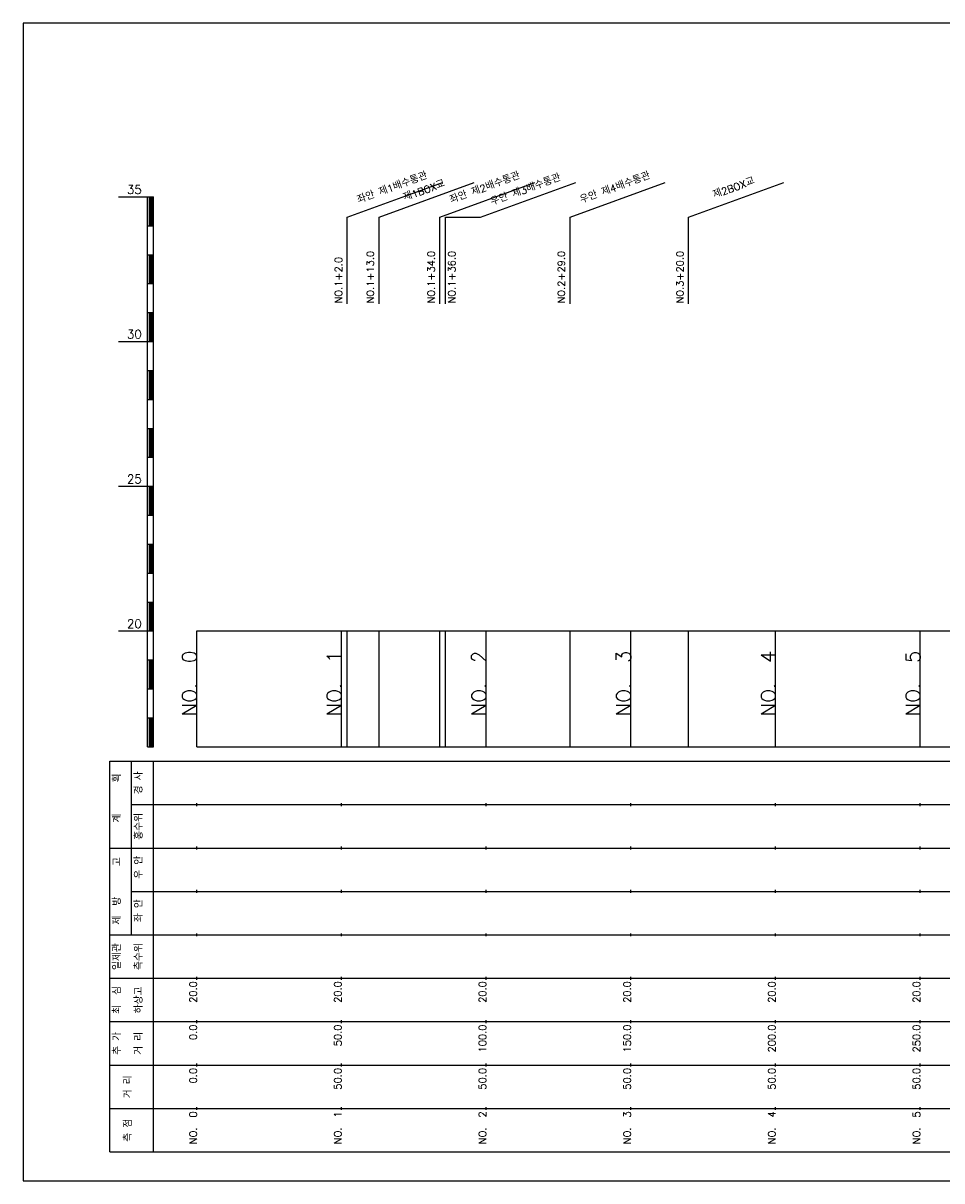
# Model space of a CAD drawing. Extents: x -504 to 685, y -2 to 968.
# Tile 2 of 5: x 50 to 367, y 42 to 442. Entities that reach past the tile are written whole.
import ezdxf
from ezdxf.enums import TextEntityAlignment as Align

# ---------------------------------------------------------------- set-up
doc = ezdxf.new("R2010")
doc.units = 0
doc.header["$LTSCALE"] = 5
for name, color, linetype in [('BOX', 5, 'CONTINUOUS'), ('DT1', 3, 'CONTINUOUS'), ('LT1', 4, 'CONTINUOUS'), ('ST1', 7, 'CONTINUOUS')]:
    doc.layers.add(name, color=color, linetype=linetype)
doc.styles.add('GHS', font='ROMANS.shx', dxfattribs={"bigfont": 'GHS.shx'})

msp = doc.modelspace()

# ---------------------------------------------------------------- linework, layer by layer
at = {"layer": 'BOX'}
msp.add_lwpolyline([(50, 42), (650, 42), (650, 442), (50, 442), (50, 42)], dxfattribs=at)
at = {"layer": 'LT1', "linetype": 'CONTINUOUS'}
for p, q in [((162, 375), (194.89, 386.97)), ((173, 375), (205.89, 386.97)), ((194, 375), (226.89, 386.97)), ((208.09, 375), (240.98, 386.97)), ((239, 375), (271.89, 386.97)), ((280, 375), (312.89, 386.97)), ((162, 345), (162, 375)), ((173, 345), (173, 375)), ((194, 345), (194, 375)), ((196, 345), (196, 375)), ((196, 375), (208.09, 375)), ((239, 345), (239, 375)), ((280, 345), (280, 375))]:
    msp.add_line(p, q, dxfattribs=at)
at = {"layer": 'LT1'}
for p, q in [((83, 382), (93, 382)), ((93, 192), (93, 382)), ((93, 382), (95, 382)), ((93.5, 381.8), (93.5, 372.2)), ((94, 381.8), (94, 372.2)), ((94.5, 381.8), (94.5, 372.2)), ((95, 192), (95, 382)), ((93, 372), (95, 372)), ((93, 362), (95, 362)), ((93.5, 361.8), (93.5, 352.2)), ((94, 361.8), (94, 352.2)), ((94.5, 361.8), (94.5, 352.2)), ((93, 352), (95, 352)), ((93, 342), (95, 342)), ((93.5, 341.8), (93.5, 332.2)), ((94, 341.8), (94, 332.2)), ((94.5, 341.8), (94.5, 332.2)), ((83, 332), (93, 332)), ((93, 332), (95, 332)), ((93, 322), (95, 322)), ((93.5, 321.8), (93.5, 312.2)), ((94, 321.8), (94, 312.2)), ((94.5, 321.8), (94.5, 312.2)), ((93, 312), (95, 312)), ((93, 302), (95, 302)), ((93.5, 301.8), (93.5, 292.2)), ((94, 301.8), (94, 292.2)), ((94.5, 301.8), (94.5, 292.2)), ((93, 292), (95, 292)), ((83, 282), (93, 282)), ((93, 282), (95, 282)), ((93.5, 281.8), (93.5, 272.2)), ((94, 281.8), (94, 272.2)), ((94.5, 281.8), (94.5, 272.2)), ((93, 272), (95, 272)), ((93, 262), (95, 262)), ((93.5, 261.8), (93.5, 252.2)), ((94, 261.8), (94, 252.2)), ((94.5, 261.8), (94.5, 252.2)), ((93, 252), (95, 252)), ((93, 242), (95, 242)), ((93.5, 241.8), (93.5, 232.2)), ((94, 241.8), (94, 232.2)), ((94.5, 241.8), (94.5, 232.2)), ((83, 232), (93, 232)), ((93, 232), (95, 232)), ((110, 192), (110, 232)), ((160, 192), (160, 232)), ((162, 192), (162, 232)), ((173, 192), (173, 232)), ((194, 192), (194, 232)), ((196, 192), (196, 232)), ((210, 192), (210, 232)), ((239, 192), (239, 232)), ((260, 192), (260, 232)), ((280, 192), (280, 232)), ((310, 192), (310, 232)), ((360, 192), (360, 232)), ((110, 225.69), (110, 226.69)), ((160, 225.69), (160, 226.69)), ((210, 225.69), (210, 226.69)), ((260, 225.69), (260, 226.69)), ((310, 225.69), (310, 226.69)), ((360, 225.69), (360, 226.69)), ((93, 222), (95, 222)), ((93.5, 221.8), (93.5, 212.2)), ((94, 221.8), (94, 212.2)), ((94.5, 221.8), (94.5, 212.2)), ((93, 212), (95, 212)), ((93, 202), (95, 202)), ((93.5, 201.8), (93.5, 192.2)), ((94, 201.8), (94, 192.2)), ((94.5, 201.8), (94.5, 192.2)), ((93, 192), (95, 192)), ((110, 192), (610, 192)), ((110, 171.5), (110, 172.5)), ((160, 171.5), (160, 172.5)), ((210, 171.5), (210, 172.5)), ((260, 171.5), (260, 172.5)), ((310, 171.5), (310, 172.5)), ((360, 171.5), (360, 172.5)), ((110, 156.5), (110, 157.5)), ((160, 156.5), (160, 157.5)), ((210, 156.5), (210, 157.5)), ((260, 156.5), (260, 157.5)), ((310, 156.5), (310, 157.5)), ((360, 156.5), (360, 157.5)), ((110, 141.5), (110, 142.5)), ((160, 141.5), (160, 142.5)), ((210, 141.5), (210, 142.5)), ((260, 141.5), (260, 142.5)), ((310, 141.5), (310, 142.5)), ((360, 141.5), (360, 142.5)), ((110, 126.5), (110, 127.5)), ((160, 126.5), (160, 127.5)), ((210, 126.5), (210, 127.5)), ((260, 126.5), (260, 127.5)), ((310, 126.5), (310, 127.5)), ((360, 126.5), (360, 127.5)), ((110, 111.5), (110, 112.5)), ((160, 111.5), (160, 112.5)), ((210, 111.5), (210, 112.5)), ((260, 111.5), (260, 112.5)), ((310, 111.5), (310, 112.5)), ((360, 111.5), (360, 112.5)), ((110, 96.5), (110, 97.5)), ((160, 96.5), (160, 97.5)), ((210, 96.5), (210, 97.5)), ((260, 96.5), (260, 97.5)), ((310, 96.5), (310, 97.5)), ((360, 96.5), (360, 97.5)), ((110, 81.5), (110, 82.5)), ((160, 81.5), (160, 82.5)), ((210, 81.5), (210, 82.5)), ((260, 81.5), (260, 82.5)), ((310, 81.5), (310, 82.5)), ((360, 81.5), (360, 82.5)), ((110, 66.5), (110, 67.5)), ((160, 66.5), (160, 67.5)), ((210, 66.5), (210, 67.5)), ((260, 66.5), (260, 67.5)), ((310, 66.5), (310, 67.5)), ((360, 66.5), (360, 67.5))]:
    msp.add_line(p, q, dxfattribs=at)
msp.add_lwpolyline([(110, 232), (160, 232), (210, 232), (260, 232), (310, 232), (360, 232), (410, 232), (460, 232), (510, 232), (560, 232), (610, 232)], dxfattribs=at)
at = {"layer": 'ST1'}
for p, q in [((80, 52), (80, 187)), ((80, 187), (623, 187)), ((87.5, 157), (87.5, 187)), ((95, 52), (95, 187)), ((87.5, 172), (623, 172)), ((80, 157), (623, 157)), ((87.5, 127), (87.5, 157)), ((87.5, 142), (623, 142)), ((80, 127), (623, 127)), ((80, 112), (623, 112)), ((80, 97), (623, 97)), ((80, 82), (623, 82)), ((80, 67), (623, 67)), ((80, 52), (623, 52))]:
    msp.add_line(p, q, dxfattribs=at)

# ---------------------------------------------------------------- texts
at = {"layer": 'DT1', "linetype": 'CONTINUOUS', "style": 'GHS'}
for s, rotation, p in [('좌안 제1배수통관', 20, (178, 383.99)), ('좌안 제2배수통관', 20, (210, 383.99)), ('우안 제3배수통관', 20, (224.09, 383.31)), ('우안 제4배수통관', 20, (255, 383.99)), ('제2BOX교', 20, (296, 383.99)), ('제1BOX교', 20, (189, 383.07)), ('  획', 90, (83.75, 179.5)), ('경 사', 90, (91.25, 179.5)), ('홍수위', 90, (91.25, 164.5)), ('   계', 90, (83.75, 164.5)), ('   고', 90, (83.75, 149.5)), (' 우 안', 90, (91.25, 149.5)), (' 제  방', 90, (83.75, 134.5)), (' 좌 안', 90, (91.25, 134.5)), ('일제관', 90, (83.75, 119.5)), ('측수위', 90, (91.25, 119.5)), ('하상고', 90, (91.25, 104.5)), ('최  심', 90, (83.75, 104.5)), ('추 가', 90, (83.75, 89.5)), ('거 리', 90, (91.25, 89.5)), ('거 리', 90, (87.5, 74.5)), ('측 점', 90, (87.5, 59.5))]:
    msp.add_text(s, height=2.5, rotation=rotation, dxfattribs=at).set_placement(p, align=Align.CENTER)
at = {"layer": 'DT1', "style": 'GHS'}
for s, p in [('35', (91, 383)), ('30', (91, 333)), ('25', (91, 283)), ('20', (91, 233))]:
    msp.add_text(s, height=3, dxfattribs=at).set_placement(p, align=Align.RIGHT)
at = {"layer": 'DT1', "linetype": 'CONTINUOUS', "style": 'GHS'}
for s, p in [('NO.1+13.0', (171.25, 345.12)), ('NO.1+34.0', (192.25, 345.12)), ('NO.1+36.0', (199.38, 345.12)), ('NO.2+29.0', (237.25, 345.12)), ('NO.3+20.0', (278.25, 345.12)), ('NO.1+2.0', (160.25, 345.12))]:
    msp.add_text(s, height=2.5, rotation=90, dxfattribs=at).set_placement(p)
at = {"layer": 'DT1', "style": 'GHS'}
for s, height, p in [('NO.  0', 5, (110, 225.19)), ('NO.  1', 5, (160, 225.19)), ('NO.  2', 5, (210, 225.19)), ('NO.  3', 5, (260, 225.19)), ('NO.  4', 5, (310, 225.19)), ('NO.  5', 5, (360, 225.19)), (' 20.0', 2.5, (110, 111)), (' 20.0', 2.5, (160, 111)), (' 20.0', 2.5, (210, 111)), (' 20.0', 2.5, (260, 111)), (' 20.0', 2.5, (310, 111)), (' 20.0', 2.5, (360, 111)), ('     0.0', 2.5, (110, 96)), ('    50.0', 2.5, (160, 96)), ('   100.0', 2.5, (210, 96)), ('   150.0', 2.5, (260, 96)), ('   200.0', 2.5, (310, 96)), ('   250.0', 2.5, (360, 96)), ('   0.0', 2.5, (110, 81)), ('  50.0', 2.5, (160, 81)), ('  50.0', 2.5, (210, 81)), ('  50.0', 2.5, (260, 81)), ('  50.0', 2.5, (310, 81)), ('  50.0', 2.5, (360, 81)), ('NO.  0', 2.5, (110, 66)), ('NO.  1', 2.5, (160, 66)), ('NO.  2', 2.5, (210, 66)), ('NO.  3', 2.5, (260, 66)), ('NO.  4', 2.5, (310, 66)), ('NO.  5', 2.5, (360, 66))]:
    msp.add_text(s, height=height, rotation=90, dxfattribs=at).set_placement(p, align=Align.RIGHT)

doc.saveas('drawing.dxf')
